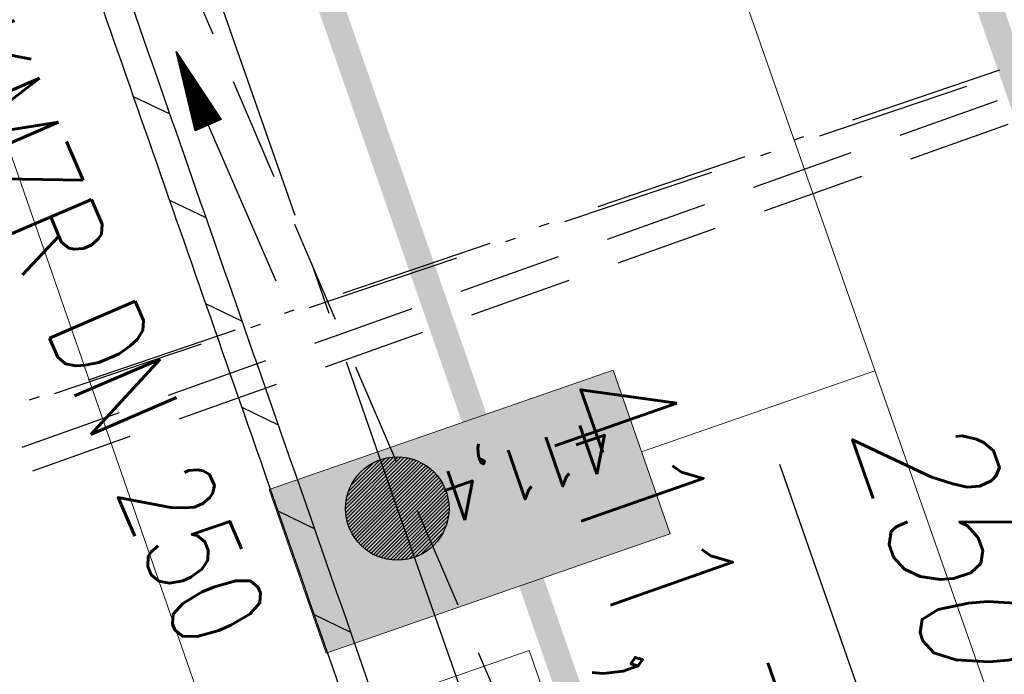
# Model space of a CAD drawing. Extents: x 446577 to 447216, y 443659 to 444842.
# Tile 83 of 177: x 446951 to 446970, y 443937 to 443950. Entities that reach past the tile are written whole.
import ezdxf
from ezdxf.enums import TextEntityAlignment as Align

# ---------------------------------------------------------------- set-up
doc = ezdxf.new("R2010")
doc.units = 0
doc.header["$LTSCALE"] = 2
doc.header["$MEASUREMENT"] = 0
for name, pattern in [('ACHSE', [5.5, 4, -0.5, 0.5, -0.5]), ('AUSGEZOGEN', [0]), ('BAB-FM2', [2.6, 1.5, -0.5, 0.1, -0.5]), ('GESTRICH-X2', [1.5, 1, -0.5])]:
    doc.linetypes.add(name, pattern=pattern)
doc.layers.get('0').update_dxf_attribs({"linetype": 'AUSGEZOGEN'})
for name, color, linetype in [('200_ACHSEN', 7, 'CONTINUOUS'), ('205-FLSTNR-BAB', 7, 'AUSGEZOGEN'), ('210_Text', 7, 'CONTINUOUS'), ('ACHSETOP', 250, 'ACHSE'), ('BAB_FM', 5, 'BAB-FM2'), ('Beschriftung', 7, 'CONTINUOUS'), ('FBRTOP', 250, 'AUSGEZOGEN'), ('HEKT_B', 250, 'CONTINUOUS'), ('Hintergrund', 7, 'CONTINUOUS'), ('Hintergrundplan', 7, 'CONTINUOUS'), ('KANAL', 7, 'GESTRICH-X2'), ('PFEIL', 7, 'CONTINUOUS'), ('SCHLITZRINNE', 200, 'AUSGEZOGEN'), ('SCHMUTZWASSER', 30, 'GESTRICH-X2'), ('STRASSE', 250, 'AUSGEZOGEN'), ('TEXTO', 4, 'CONTINUOUS'), ('W-LTG', 4, 'GESTRICH-X2')]:
    doc.layers.add(name, color=color, linetype=linetype)
doc.styles.add('4', font='txt_____.ttf', dxfattribs={"width": 0.9, "height": 1})
doc.styles.add('ROMANS', font='romans.shx', dxfattribs={"width": 0.8})

# ---------------------------------------------------------------- blocks, each defined once
blk = doc.blocks.new('*X15')
at = {"color": 0}
for p, q in [((212.234, 257.394), (213.242, 258.402)), ((212.236, 257.466), (213.169, 258.4)), ((212.237, 257.326), (213.31, 258.399)), ((212.244, 257.262), (213.373, 258.392)), ((212.244, 257.545), (213.09, 258.391)), ((212.254, 257.202), (213.434, 258.381)), ((212.261, 257.633), (213.003, 258.375)), ((212.268, 257.145), (213.491, 258.368)), ((212.284, 257.09), (213.545, 258.351)), ((212.29, 257.732), (212.903, 258.346)), ((212.303, 257.038), (213.597, 258.333)), ((212.324, 256.988), (213.647, 258.312)), ((212.343, 257.856), (212.779, 258.293)), ((212.347, 256.941), (213.694, 258.288)), ((212.372, 256.895), (213.74, 258.263)), ((212.399, 256.852), (213.783, 258.236)), ((212.428, 256.81), (213.825, 258.207)), ((212.459, 256.77), (213.865, 258.176)), ((212.492, 256.732), (213.903, 258.143)), ((212.526, 256.696), (213.939, 258.109)), ((212.563, 256.662), (213.974, 258.073)), ((212.601, 256.629), (214.006, 258.035)), ((212.64, 256.598), (214.037, 257.995)), ((212.682, 256.569), (214.066, 257.953)), ((212.726, 256.542), (214.093, 257.91)), ((212.771, 256.517), (214.119, 257.864)), ((212.819, 256.493), (214.142, 257.817)), ((212.868, 256.472), (214.163, 257.767)), ((212.92, 256.454), (214.182, 257.715)), ((212.975, 256.437), (214.198, 257.661)), ((213.032, 256.424), (214.211, 257.603)), ((213.092, 256.414), (214.222, 257.543)), ((213.156, 256.407), (214.229, 257.479)), ((213.224, 256.404), (214.232, 257.412)), ((213.296, 256.406), (214.23, 257.339)), ((213.375, 256.414), (214.222, 257.26)), ((213.463, 256.43), (214.205, 257.173)), ((213.563, 256.46), (214.176, 257.073)), ((213.686, 256.512), (214.123, 256.949))]:
    blk.add_line(p, q, dxfattribs=at)
blk = doc.blocks.new('SRMAST2')
at = {"color": 0}
blk.add_circle((0, 0), 0.999, dxfattribs=at)
blk.add_point((0, 0), dxfattribs=at)
blk.add_blockref('*X15', (-213.233, -257.403))
blk = doc.blocks.new('PFEIL2')
at = {"color": 0}
for p, q in [((0.881, -0.271), (0.879, 0.276)), ((0.879, 0.276), (2.429, 0.009)), ((0.911, 0.27), (0.879, 0.265)), ((0.965, 0.261), (0.879, 0.246)), ((1.019, 0.252), (0.879, 0.228)), ((1.073, 0.242), (0.879, 0.209)), ((1.127, 0.233), (0.879, 0.191)), ((1.181, 0.224), (0.879, 0.172)), ((1.235, 0.214), (0.879, 0.154)), ((1.289, 0.205), (0.879, 0.135)), ((1.343, 0.196), (0.879, 0.117)), ((0.88, 0.002), (-2.401, -0.012)), ((1.397, 0.187), (0.879, 0.098)), ((1.451, 0.177), (0.879, 0.08)), ((1.505, 0.168), (0.879, 0.061)), ((1.559, 0.159), (0.88, 0.043)), ((1.613, 0.149), (0.88, 0.024)), ((1.668, 0.14), (0.88, 0.006)), ((1.722, 0.131), (0.88, -0.013)), ((1.776, 0.121), (0.88, -0.031)), ((1.83, 0.112), (0.88, -0.05)), ((1.884, 0.103), (0.88, -0.068)), ((1.938, 0.094), (0.88, -0.087)), ((1.992, 0.084), (0.88, -0.105)), ((2.046, 0.075), (0.88, -0.124)), ((2.1, 0.066), (0.88, -0.142)), ((2.154, 0.056), (0.88, -0.161)), ((2.208, 0.047), (0.88, -0.179)), ((2.262, 0.038), (0.881, -0.198)), ((2.316, 0.029), (0.881, -0.216)), ((2.37, 0.019), (0.881, -0.235)), ((2.424, 0.01), (0.881, -0.253)), ((2.429, 0.009), (0.881, -0.271))]:
    blk.add_line(p, q, dxfattribs=at)

msp = doc.modelspace()

# ---------------------------------------------------------------- hatches: boundary and pattern name
at = {"layer": '210_Text'}
for color in [252, 131]:
    msp.add_hatch(color=color, dxfattribs=at).paths.add_polyline_path([(446963.459, 443939.932), (446962.362, 443943.093), (446955.718, 443940.787), (446956.814, 443937.626)], flags=0)

# ---------------------------------------------------------------- linework, layer by layer
at = {"layer": '200_ACHSEN', "color": 8, "lineweight": 9, "true_color": 0x7f7f7f}
msp.add_lwpolyline([(446853.427, 444306.295, -0.004255), (446861.754, 444273.411, 0.024318), (446916.806, 444087.649), (446939.471, 444022.907), (447025.081, 443778.358)], format="xyb", dxfattribs=at)
msp.add_lwpolyline([(446853.427, 444306.295, -0.004255), (446861.754, 444273.411, 0.024318), (446916.806, 444087.649), (446939.471, 444022.907), (447025.081, 443778.358)], format="xyb", dxfattribs=at)
at = {"layer": '205-FLSTNR-BAB'}
msp.add_line((446965.574, 443941.272), (446968.648, 443932.487), dxfattribs=at)
at = {"layer": '210_Text', "color": 2, "lineweight": 9, "true_color": 0xffff00}
msp.add_line((446967.417, 443943.076), (446962.91, 443941.512), dxfattribs=at)
at = {"layer": '210_Text', "color": 18, "lineweight": 9, "true_color": 0x000000}
msp.add_line((446967.417, 443943.076), (446962.91, 443941.512), dxfattribs=at)
at = {"layer": '210_Text', "color": 153, "lineweight": 9, "true_color": 0x5391e3}
msp.add_lwpolyline([(446963.459, 443939.932), (446962.362, 443943.093), (446955.718, 443940.787), (446956.814, 443937.626), (446963.459, 443939.932)], close=True, dxfattribs=at)
at = {"layer": '210_Text', "color": 2, "lineweight": 9, "true_color": 0xffff00}
msp.add_lwpolyline([(446956.814, 443937.626), (446955.718, 443940.787), (446962.362, 443943.093), (446963.459, 443939.932), (446956.814, 443937.626)], close=True, dxfattribs=at)
at = {"layer": '210_Text', "color": 18, "lineweight": 9, "true_color": 0x000000}
for points in [[(446963.459, 443939.932), (446962.362, 443943.093), (446955.718, 443940.787), (446956.814, 443937.626), (446963.459, 443939.932)], [(446956.814, 443937.626), (446955.718, 443940.787), (446962.362, 443943.093), (446963.459, 443939.932), (446956.814, 443937.626)]]:
    msp.add_lwpolyline(points, close=True, dxfattribs=at)
at = {"layer": 'ACHSETOP', "color": 0}
msp.add_lwpolyline([(446863.422, 444276.933), (446868.271, 444252.408), (446873.427, 444227.946), (446878.889, 444203.55), (446884.657, 444179.224), (446890.729, 444154.973), (446897.105, 444130.8), (446903.784, 444106.709), (446910.765, 444082.704), (446918.046, 444058.788), (446925.627, 444034.965), (446933.506, 444011.239), (446939.848, 443992.83), (446941.674, 443987.611), (446949.933, 443964.015), (446958.191, 443940.418), (446966.45, 443916.822), (446974.708, 443893.225), (446999.483, 443822.435), (447024.259, 443751.646), (447041.503, 443702.373)], dxfattribs=at)
at = {"layer": 'BAB_FM', "flags": 128}
for points in [[(447028.906, 443968.97), (446940.292, 443938.844)], [(446979.047, 443951.883), (446940.292, 443938.844), (446939.714, 443937.978), (446944.997, 443921.632), (446968.878, 443854.587)]]:
    msp.add_lwpolyline(points, dxfattribs=at)
at = {"layer": 'Beschriftung', "color": 18, "lineweight": 9, "true_color": 0x000000}
msp.add_lwpolyline([(446960.736, 443937.676), (446964.723, 443926.264), (446956.478, 443923.384), (446952.492, 443934.796), (446960.736, 443937.676)], close=True, dxfattribs=at)
at = {"layer": 'FBRTOP', "color": 0, "const_width": 0.5}
for points in [[(446928.459, 443982.988, 0.000003), (446932.589, 443971.189, -0.000018), (446936.719, 443959.39, -0.000007), (446940.848, 443947.592, 0.000013), (446944.977, 443935.794, 0.000013), (446949.106, 443923.995, -0.000019), (446953.236, 443912.197, -0.000006), (446957.365, 443900.399, 0.000004), (446961.494, 443888.601, 0.000002), (446973.881, 443853.206, 0.000002), (446986.269, 443817.81, 0.000004), (446998.657, 443782.416, -0.000006), (447011.045, 443747.021, -0.000001), (447016.033, 443732.768, 0.000003)], [(446954.889, 443992.234, 0.000003), (446959.018, 443980.437, -0.000018), (446963.147, 443968.64, -0.000007), (446967.276, 443956.841, 0.000013), (446971.405, 443945.042, 0.000013), (446975.535, 443933.245, -0.000019), (446979.664, 443921.447, -0.000006), (446983.793, 443909.648, 0.000004), (446987.922, 443897.849, 0.000002), (447000.31, 443862.454, 0.000002), (447012.697, 443827.06, 0.000004), (447025.085, 443791.665, -0.000006), (447037.473, 443756.271, 0), (447039.084, 443751.668, 0.000003)], [(446866.566, 444271.777, 0.002691), (446871.765, 444245.898, 0.003085), (446877.214, 444220.305, 0.003296), (446882.62, 444196.418, 0.003493), (446888.335, 444172.666, 0.003551), (446894.287, 444149.378, 0.002848), (446900.319, 444126.973, 0.002558), (446907.306, 444102.1, 0.002824), (446915.542, 444073.946, 0.003985), (446921.651, 444054.071, 0.002928), (446930.243, 444027.436, 0.003935), (446936.907, 444007.707, 0.000126), (446946.647, 443979.626, 0.000195), (446952.953, 443961.485, 0.000026), (446968.558, 443916.655, 0.000443), (446969.471, 443914.039, 0.00013), (446975.672, 443896.342, -0.000082), (446985.547, 443868.172, -0.00001), (446990.142, 443855.056, -0.000011), (446994.25, 443843.328, -0.000533)], [(446953.074, 443997.422, 0.000004), (446954.683, 443992.821, 0.00003)], [(446926.622, 443988.238, 0.000004), (446928.252, 443983.582, 0.00003)]]:
    msp.add_lwpolyline(points, format="xyb", dxfattribs=at)
at = {"layer": 'FBRTOP', "color": 0}
msp.add_lwpolyline([(446906.283, 444163.064, 0.003557), (446913.219, 444136.335, 0.004717), (446918.783, 444116.265, 0.000024), (446923.206, 444100.879, 0.003676), (446923.236, 444100.778, 0.000171), (446925.25, 444094.15, 0.000048), (446932.443, 444070.518, 0.000065), (446938.908, 444049.294, 0.003486), (446939.03, 444048.902, 0.003745), (446939.222, 444048.317, 0.000068), (446950.069, 444016.112, 0.000011), (446956.461, 443997.144, 0.001698), (446956.504, 443997.019, 0.000349), (446956.714, 443996.41, 0.000013), (446962.54, 443979.58, 0.000005), (446967.365, 443965.643, 0.00002), (446968.622, 443962.013, 0.001124), (446976.568, 443939.234, -0.000442), (446996.834, 443881.391), (447012.742, 443835.838, 0.000388), (447024.088, 443803.43, 0.00025), (447041.743, 443753.205)], format="xyb", dxfattribs=at)
at = {"layer": 'Hintergrund', "color": 254, "lineweight": 18, "true_color": 0xcccccc}
msp.add_lwpolyline([(446853.427, 444306.295, -0.004255), (446861.754, 444273.411, 0.024318), (446916.806, 444087.649), (446939.471, 444022.907), (447025.081, 443778.358)], format="xyb", dxfattribs=at)
at = {"layer": 'Hintergrundplan', "color": 254, "lineweight": 18, "true_color": 0xcccccc}
msp.add_lwpolyline([(446853.427, 444306.295, -0.004255), (446861.754, 444273.411, 0.024318), (446916.806, 444087.649), (446939.471, 444022.907), (447025.081, 443778.358)], format="xyb", dxfattribs=at)
msp.add_lwpolyline([(446844.663, 444282.293), (446849.446, 444263.106), (446851.32, 444255.447), (446856.262, 444236.253), (446860.829, 444219.252), (446866.761, 444197.901), (446870.596, 444184.631), (446875.788, 444167.08), (446883.57, 444141.88), (446891.471, 444117.515), (446899.374, 444094.129), (446907.007, 444072.084), (446915.355, 444048.214), (446924.11, 444023.098), (446930.798, 444004.117), (446941.323, 443974.046), (446950.038, 443949.236), (446956.913, 443929.423), (446964.719, 443907.185), (446973.597, 443881.815), (446981.07, 443860.081), (446997.615, 443813.128)], dxfattribs=at)
at = {"layer": 'KANAL'}
msp.add_line((446951.469, 443956.938), (446960.563, 443935.75), dxfattribs=at)
at = {"layer": 'SCHLITZRINNE'}
for p, q in [((446953.09, 443948.377), (446953.794, 443948.038)), ((446953.788, 443946.376), (446954.492, 443946.037)), ((446954.487, 443944.375), (446955.191, 443944.036)), ((446955.185, 443942.374), (446955.889, 443942.035)), ((446955.884, 443940.373), (446956.587, 443940.034)), ((446956.582, 443938.372), (446957.286, 443938.033))]:
    msp.add_line(p, q, dxfattribs=at)
at = {"layer": 'SCHLITZRINNE', "flags": 128}
msp.add_lwpolyline([(446918.666, 444051.482, 0.001942), (446927.717, 444023.784, 0.002834), (446934.101, 444004.864, 0.000005), (446941.432, 443983.537, 0.000867), (446941.474, 443983.415, 0.000084), (446947.849, 443965.085, 0.000199), (446950.544, 443957.352, 0.000027), (446955.553, 443942.997, 0.000044), (446958.667, 443934.078, 0.000101), (446962.051, 443924.393, 0.000084), (446966.153, 443912.669, 0.000975), (446970.092, 443901.486, -0.001001), (446974.031, 443890.303, -0.000613), (446978.162, 443878.453, 0.000574), (446982.293, 443866.603, 0.000043), (446985.962, 443856.119, 0.000041), (446989.821, 443845.1, 0.000098), (446990.721, 443842.532, -0.000006), (447006.522, 443797.477, -0.000336), (447009.233, 443789.73, -0.000126), (447016.458, 443769.022)], format="xyb", dxfattribs=at)
at = {"layer": 'SCHLITZRINNE'}
msp.add_lwpolyline([(446950.268, 443956.464, 0.000026), (446955.032, 443942.814, 0.000039), (446957.803, 443934.875, 0.000101)], format="xyb", dxfattribs=at)
at = {"layer": 'SCHMUTZWASSER', "flags": 128}
msp.add_lwpolyline([(446893.159, 443916.628), (446934.612, 443935.272), (447032.605, 443970.078), (447050.465, 443975.846)], dxfattribs=at)
at = {"layer": 'STRASSE'}
for points in [[(447043.661, 443874.317, 0.00065), (447041.176, 443881.432, 0.001872), (447040.301, 443883.897, 0.056151), (447039.637, 443885.247, 0.027107), (447037.823, 443887.77, 0.023122), (447036.129, 443889.687, 0.039357), (447035, 443890.681, 0.016729), (447033.458, 443891.758, 0.021771), (447032.213, 443892.493, 0.00424), (447031.256, 443892.992, 0.001159), (447027.738, 443894.78, 0.012233), (447021.582, 443897.704, -0.012648), (447015.63, 443900.536, -0.04443), (447012.536, 443902.469, -0.040823), (447009.574, 443905.112, -0.048131), (447006.927, 443908.492, -0.056635), (447005.322, 443911.773, -0.000988), (447002.382, 443920.089, -0.000382), (446994.841, 443941.603, -0.000001), (446989.039, 443958.198, -0.000032)], [(447062.812, 443984.485, 0.000031), (447067.774, 443953.189, 0.000135), (447068.931, 443945.908, 0.000002), (447074.525, 443910.767, 0.000014), (447075.333, 443905.695, 0.000003), (447075.577, 443904.158, 0.000002), (447075.88, 443902.258, 0.000405)], [(447049.189, 444050.771, 0.000203), (447055.063, 444013.845, 0.000415), (447057.959, 443995.782, 0.000007), (447066.417, 443943.312, -0.000072), (447067.235, 443938.233, -0.000506), (447069.899, 443921.568, 0.000383), (447073.414, 443899.55, 0.002551), (447074.205, 443894.777, 0.000503), (447078.363, 443870.591, 0.006787)]]:
    msp.add_lwpolyline(points, format="xyb", dxfattribs=at)
at = {"layer": 'W-LTG', "flags": 128}
msp.add_lwpolyline([(446892.954, 443917.084), (446934.425, 443935.736), (447032.445, 443970.551), (447050.311, 443976.322)], dxfattribs=at)

# ---------------------------------------------------------------- block references
at = {"layer": 'HEKT_B'}
msp.add_blockref('SRMAST2', (446958.191, 443940.418), dxfattribs=at)
at = {"layer": 'PFEIL', "rotation": 113.2501000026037}
msp.add_blockref('PFEIL2', (446954.884, 443947.016), dxfattribs=at)

# ---------------------------------------------------------------- texts
at = {"layer": '205-FLSTNR-BAB', "style": 'ROMANS', "oblique": 15, "width": 0.8}
msp.add_text('250/1', height=2.5, rotation=289.2892, dxfattribs=at).set_placement((446966.902, 443941.988))
at = {"layer": '210_Text', "color": 18, "true_color": 0x000000, "insert": (446962.519, 443941.244), "char_height": 1, "attachment_point": 1, "rotation": 199.1373, "line_spacing_factor": 0.959981, "style": '4'}
msp.add_mtext('411,4', dxfattribs=at)
at = {"layer": 'HEKT_B', "style": 'ROMANS', "width": 0.8}
msp.add_text('411,3', height=2.5, rotation=289.2893, dxfattribs=at).set_placement((446960.864, 443942.68))
at = {"layer": 'TEXTO', "style": 'ROMANS', "width": 0.75}
msp.add_text('KMZR DN 250', height=1.8, rotation=293.2501, dxfattribs=at).set_placement((446951.576, 443943.472), align=Align.CENTER)

doc.saveas('drawing.dxf')
